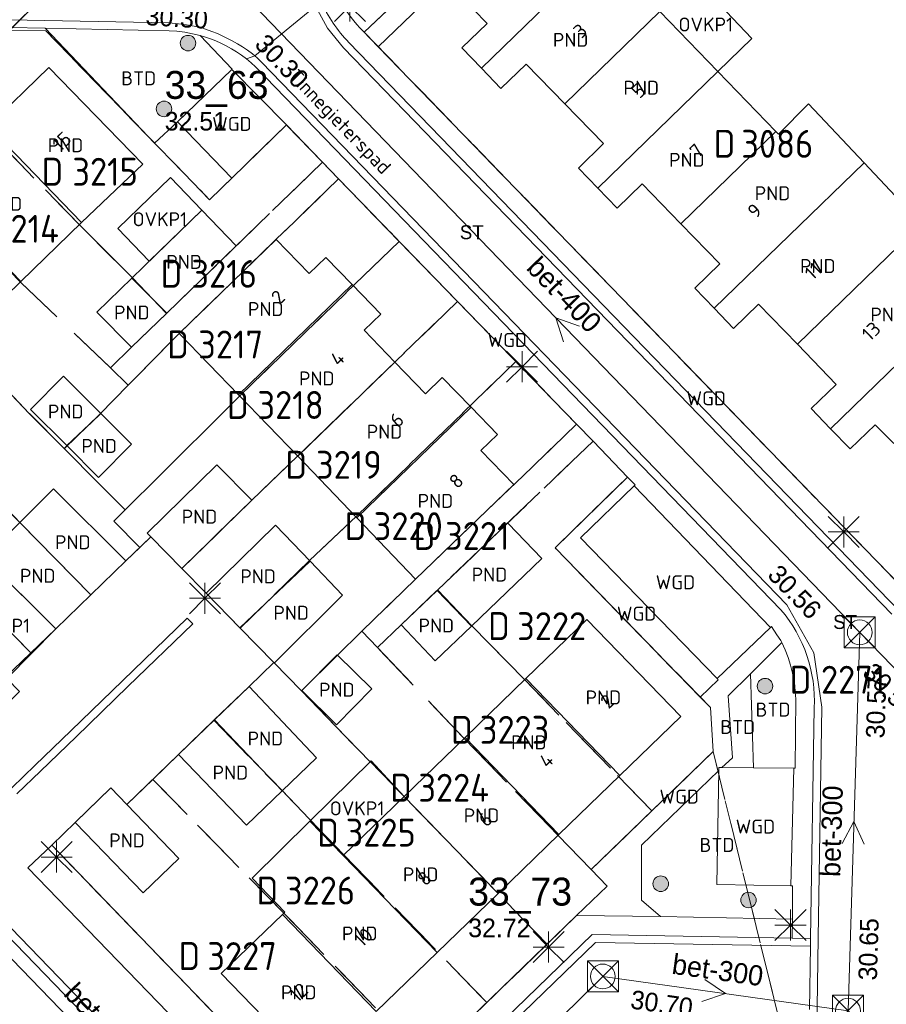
# Model space of a CAD drawing. Header units: metres. Extents: x 207644 to 210135, y 370459 to 373417.
# Tile 151 of 256: x 208503 to 208559, y 372073 to 372136. Entities that reach past the tile are written whole.
import ezdxf
from ezdxf.enums import TextEntityAlignment as Align

# ---------------------------------------------------------------- set-up
doc = ezdxf.new("R2010")
doc.units = ezdxf.units.M
doc.linetypes.add('HIDDEN2', pattern=[4.7625, 3.175, -1.5875])
for name, color, linetype in [('BTD', 7, 'Continuous'), ('CON_BxH300x300mm', 7, 'Continuous'), ('CON_BxH400x400mm', 7, 'Continuous'), ('DMM_BxH300x300mm', 7, 'Continuous'), ('DMM_BxH400x400mm', 7, 'Continuous'), ('GB', 1, 'Continuous'), ('GB07', 1, 'Continuous'), ('GB11', 1, 'Continuous'), ('INV_BxH300x300mm', 7, 'Continuous'), ('INV_BxH400x400mm', 7, 'Continuous'), ('KAD_perceelnummer', 212, 'Continuous'), ('KAD_sectie', 212, 'Continuous'), ('KAD_Vastgesteld_Perceel', 212, 'Continuous'), ('KO_INSPECTIE', 7, 'Continuous'), ('NAR', 7, 'Continuous'), ('NLV_inspectieput', 7, 'Continuous'), ('NNR_inspectieput', 7, 'Continuous'), ('NOD_inspectieput', 7, 'Continuous'), ('ORL', 7, 'Continuous'), ('OVKP1', 7, 'Continuous'), ('PIJL', 7, 'Continuous'), ('PND', 7, 'Continuous'), ('WGD', 7, 'Continuous')]:
    doc.layers.add(name, color=color, linetype=linetype)
for name, color, linetype, lineweight in [('GMV', 7, 'Continuous', 25), ('GP1', 7, 'Continuous', 30), ('Q21_lantaarnpaal', 1, 'Continuous', 0), ('Q26_boom', 72, 'Continuous', 0), ('Q28_rioolput', 153, 'Continuous', 0)]:
    doc.layers.add(name, color=color, linetype=linetype, lineweight=lineweight)
doc.styles.add('ISO', font='isocpeur.ttf', dxfattribs={"height": 1})
doc.styles.add('ISOCP', font='ISOCP.shx', dxfattribs={"height": 1.8})

# ---------------------------------------------------------------- blocks, each defined once
blk = doc.blocks.new('ACMAP_ANN_TEMPLATE_Vastgesteld_Perceelnummer')
at = {"layer": 'KAD_perceelnummer', "style": 'ISOCP'}
blk.add_attdef('Perceelnummer', text='', height=1.8, dxfattribs=at).set_placement((0, 0), align=Align.MIDDLE)
at = {"layer": 'KAD_sectie', "style": 'ISOCP'}
blk.add_attdef('sectie', text='', height=1.8, dxfattribs=at).set_placement((-2.7, 0), align=Align.MIDDLE_RIGHT)
blk = doc.blocks.new('Q21')
for p, q in [((-1, 1), (0, 0)), ((0, 1), (0, 0)), ((0, 0), (1, 1)), ((-1, 0), (0, 0)), ((-1, -1), (0, 0)), ((0, 0), (1, 0)), ((0, 0), (0, -1)), ((0, 0), (1, -1))]:
    blk.add_line(p, q)
blk = doc.blocks.new('Q26')
blk.add_hatch(color=256).paths.add_polyline_path([(-0.452, -0.01, 1), (0.548, -0.01, 1)])
blk.add_circle((0.048, -0.01), 0.5)
blk = doc.blocks.new('Q28')
at = {"linetype": 'Continuous'}
for p, q in [((-1, -1), (1, 1)), ((-1, 1), (1, -1))]:
    blk.add_line(p, q, dxfattribs=at)
blk.add_lwpolyline([(1, 1), (1, -1), (-1, -1), (-1, 1)], close=True)

msp = doc.modelspace()

# ---------------------------------------------------------------- linework, layer by layer
at = {"layer": 'CON_BxH300x300mm', "color": 253, "linetype": 'Continuous', "lineweight": 13}
for points in [[(208557.57, 372096.94), (208556.81, 372072.54)], [(208557.57, 372096.94), (208585.43, 372068.22)], [(208522.02, 372056.06), (208494.25, 372084.78)], [(208541, 372074.75), (208522.02, 372056.06)], [(208556.81, 372072.54), (208541, 372074.75)]]:
    msp.add_lwpolyline(points, dxfattribs=at)
at = {"layer": 'CON_BxH400x400mm', "color": 253, "linetype": 'Continuous', "lineweight": 13}
msp.add_lwpolyline([(208518.38, 372137.5), (208557.57, 372096.94)], dxfattribs=at)
at = {"layer": 'GB', "color": 253, "linetype": 'Continuous', "lineweight": 13}
for points in [[(208533.538, 372136.204), (208530.889, 372138.944)], [(208548.413, 372133.111), (208544.674, 372136.978)], [(208531.916, 372134.645), (208533.538, 372136.204)], [(208533.174, 372133.336), (208531.916, 372134.645)], [(208536.056, 372133.585), (208534.433, 372132.026)], [(208538.545, 372131.023), (208536.056, 372133.585)], [(208501.368, 372129.584), (208505.287, 372133.381)], [(208505.287, 372133.381), (208511.341, 372127.132)], [(208534.433, 372132.026), (208533.174, 372133.336)], [(208548.413, 372133.111), (208552.161, 372129.235)], [(208541.035, 372128.461), (208538.545, 372131.023)], [(208552.32, 372129.07), (208552.161, 372129.235)], [(208539.441, 372126.885), (208541.035, 372128.461)], [(208511.341, 372127.132), (208507.382, 372123.376)], [(208540.68, 372125.598), (208539.441, 372126.885)], [(208540.68, 372125.598), (208541.919, 372124.311)], [(208541.919, 372124.311), (208543.54, 372125.871)], [(208543.54, 372125.871), (208546.04, 372123.288)], [(208510.63, 372119.795), (208515.142, 372124.177)], [(208517.358, 372121.869), (208515.142, 372124.177)], [(208507.382, 372123.376), (208503.472, 372119.569)], [(208548.54, 372120.704), (208546.04, 372123.288)], [(208519.93, 372122.276), (208513.682, 372116.214)], [(208522.063, 372120.084), (208519.93, 372122.276)], [(208512.889, 372117.536), (208517.358, 372121.869)], [(208523.144, 372121.125), (208522.063, 372120.084)], [(208524.842, 372119.371), (208523.144, 372121.125)], [(208546.923, 372119.139), (208548.54, 372120.704)], [(208510.63, 372119.795), (208508.372, 372117.602)], [(208503.472, 372119.569), (208499.563, 372115.763)], [(208526.68, 372117.472), (208524.842, 372119.371)], [(208548.178, 372117.843), (208546.923, 372119.139)], [(208549.432, 372116.547), (208548.178, 372117.843)], [(208551.049, 372118.111), (208549.432, 372116.547)], [(208553.552, 372115.524), (208551.049, 372118.111)], [(208508.372, 372117.602), (208510.616, 372115.332)], [(208510.616, 372115.332), (208512.889, 372117.536)], [(208525.603, 372116.428), (208526.68, 372117.472)], [(208513.682, 372116.214), (208517.516, 372112.263)], [(208527.594, 372114.37), (208525.603, 372116.428)], [(208553.552, 372115.524), (208556.055, 372112.937)], [(208527.594, 372114.37), (208529.571, 372112.328)], [(208506.234, 372113.456), (208504.094, 372111.314)], [(208508.636, 372111.056), (208506.234, 372113.456)], [(208529.571, 372112.328), (208530.647, 372113.374)], [(208530.647, 372113.374), (208532.503, 372111.463)], [(208556.055, 372112.937), (208554.434, 372111.376)], [(208521.34, 372108.304), (208517.516, 372112.263)], [(208532.503, 372111.463), (208534.208, 372109.709)], [(208554.434, 372111.376), (208555.688, 372110.074)], [(208504.094, 372111.314), (208506.428, 372108.983)], [(208508.636, 372111.056), (208510.618, 372109.077)], [(208556.941, 372108.773), (208558.561, 372110.334)], [(208558.561, 372110.334), (208559.766, 372109.123)], [(208534.208, 372109.709), (208533.136, 372108.67)], [(208555.688, 372110.074), (208556.941, 372108.773)], [(208508.478, 372106.935), (208506.428, 372108.983)], [(208510.618, 372109.077), (208508.478, 372106.935)], [(208521.34, 372108.304), (208525.147, 372104.325)], [(208533.136, 372108.67), (208535.264, 372106.471)], [(208511.627, 372103.335), (208516.121, 372107.75)], [(208516.121, 372107.75), (208518.358, 372105.473)], [(208535.264, 372106.471), (208528.924, 372100.376)], [(208503.409, 372104.019), (208505.578, 372106.206)], [(208505.578, 372106.206), (208510.237, 372101.545)], [(208518.358, 372105.473), (208513.864, 372101.058)], [(208501.134, 372101.725), (208503.409, 372104.019)], [(208515.418, 372099.465), (208519.887, 372103.848)], [(208519.887, 372103.848), (208522.126, 372101.523)], [(208528.924, 372100.376), (208525.147, 372104.325)], [(208534.867, 372104.003), (208530.313, 372099.648)], [(208534.9, 372103.968), (208534.867, 372104.003)], [(208537.07, 372101.697), (208534.9, 372103.968)], [(208511.858, 372103.1), (208511.627, 372103.335)], [(208511.858, 372103.1), (208513.864, 372101.058)], [(208505.724, 372097.176), (208501.134, 372101.725)], [(208510.237, 372101.545), (208507.986, 372099.366)], [(208522.126, 372101.523), (208524.22, 372099.35)], [(208532.537, 372097.349), (208537.07, 372101.697)], [(208505.724, 372097.176), (208507.986, 372099.366)], [(208515.418, 372099.465), (208517.588, 372097.238)], [(208524.22, 372099.35), (208519.815, 372094.952)], [(208527.988, 372097.425), (208530.313, 372099.648)], [(208530.188, 372095.096), (208527.988, 372097.425)], [(208536.042, 372093.97), (208539.975, 372097.766)], [(208539.975, 372097.766), (208546.028, 372091.522)], [(208519.78, 372094.988), (208517.588, 372097.238)], [(208532.537, 372097.349), (208530.188, 372095.096)], [(208519.815, 372094.952), (208519.78, 372094.988)], [(208518.187, 372093.455), (208515.955, 372091.299)], [(208518.187, 372093.455), (208522.532, 372088.857)], [(208513.645, 372089.068), (208515.955, 372091.299)], [(208546.028, 372091.522), (208542.099, 372087.717)], [(208528.191, 372086.355), (208532.116, 372090.162)], [(208518.016, 372084.498), (208513.645, 372089.068)], [(208522.532, 372088.857), (208520.323, 372086.724)], [(208542.099, 372087.717), (208538.17, 372083.912)], [(208509.278, 372086.904), (208506.978, 372084.684)], [(208510.312, 372085.832), (208509.278, 372086.904)], [(208520.323, 372086.724), (208518.016, 372084.498)], [(208524.264, 372082.547), (208528.191, 372086.355)], [(208510.312, 372085.832), (208513.66, 372082.364)], [(208518.381, 372081.086), (208522.112, 372084.769)], [(208524.264, 372082.547), (208522.112, 372084.769)], [(208511.358, 372080.142), (208506.978, 372084.684)], [(208538.17, 372083.912), (208534.241, 372080.107)], [(208513.66, 372082.364), (208511.358, 372080.142)], [(208520.499, 372078.895), (208518.381, 372081.086)], [(208534.241, 372080.107), (208530.312, 372076.302)], [(208516.398, 372074.943), (208520.339, 372078.74)], [(208520.499, 372078.895), (208520.339, 372078.74)], [(208530.312, 372076.302), (208526.383, 372072.497)], [(208522.455, 372068.693), (208516.398, 372074.943)]]:
    msp.add_lwpolyline(points, dxfattribs=at)
at = {"layer": 'GB07', "color": 253, "linetype": 'Continuous', "lineweight": 13}
for points in [[(208533.174, 372133.336), (208540.919, 372140.861)], [(208544.674, 372136.978), (208538.545, 372131.023)], [(208548.413, 372133.111), (208540.68, 372125.598)], [(208501.368, 372129.584), (208507.382, 372123.376)], [(208546.04, 372123.288), (208552.161, 372129.235)], [(208548.178, 372117.843), (208557.843, 372127.233)], [(208497.449, 372125.787), (208503.472, 372119.569)], [(208561.548, 372123.292), (208553.552, 372115.524)], [(208510.63, 372119.795), (208512.889, 372117.536)], [(208524.842, 372119.371), (208517.516, 372112.263)], [(208555.688, 372110.074), (208565.245, 372119.359)], [(208521.34, 372108.304), (208527.594, 372114.37)], [(208532.503, 372111.463), (208525.147, 372104.325)], [(208508.636, 372111.056), (208506.428, 372108.983)], [(208503.409, 372104.019), (208507.986, 372099.366)], [(208522.126, 372101.523), (208517.588, 372097.238)], [(208532.537, 372097.349), (208530.313, 372099.648)], [(208536.042, 372093.97), (208542.099, 372087.717)], [(208520.323, 372086.724), (208515.955, 372091.299)], [(208532.116, 372090.162), (208538.17, 372083.912)], [(208528.191, 372086.355), (208534.241, 372080.107)], [(208524.264, 372082.547), (208530.312, 372076.302)], [(208526.383, 372072.497), (208520.339, 372078.74)]]:
    msp.add_lwpolyline(points, dxfattribs=at)
at = {"layer": 'GB11', "color": 253, "linetype": 'Continuous', "lineweight": 13}
for points in [[(208554.263, 372131.04), (208552.32, 372129.07)], [(208557.843, 372127.233), (208554.263, 372131.04)], [(208561.548, 372123.292), (208557.843, 372127.233)], [(208521.593, 372093.189), (208523.865, 372095.498)], [(208523.865, 372095.498), (208526.106, 372093.292)], [(208536.042, 372093.97), (208532.116, 372090.162)], [(208523.834, 372090.983), (208521.593, 372093.189)], [(208526.106, 372093.292), (208523.834, 372090.983)]]:
    msp.add_lwpolyline(points, dxfattribs=at)
at = {"layer": 'GMV', "color": 253, "linetype": 'Continuous', "lineweight": 13}
for points in [[(208523.362, 372139.764, 0.154037), (208525.534, 372135.728)], [(208522.836, 372137.647, 0.090105), (208524.625, 372134.996)], [(208554.631, 372092.075, 0.19104), (208552.487, 372098.399)]]:
    msp.add_lwpolyline(points, format="xyb", dxfattribs=at)
for points in [[(208530.889, 372138.944), (208526.519, 372134.711)], [(208518.554, 372134.119), (208522.463, 372137.34)], [(208522.463, 372137.34), (208523.249, 372135.905)], [(208513.011, 372136.244), (208502.736, 372136.444)], [(208513.649, 372136.199), (208513.011, 372136.244)], [(208514.154, 372136.134), (208513.649, 372136.199)], [(208514.655, 372136.042), (208514.154, 372136.134)], [(208505.037, 372135.9), (208502.752, 372135.944)], [(208505.037, 372135.9), (208513.027, 372135.744)], [(208512.094, 372128.5), (208505.037, 372135.9)], [(208513.027, 372135.744), (208513.536, 372135.712)], [(208513.536, 372135.712), (208514.041, 372135.647)], [(208514.041, 372135.647), (208514.542, 372135.555)], [(208514.542, 372135.555), (208515.037, 372135.437)], [(208515.15, 372135.924), (208514.655, 372136.042)], [(208515.787, 372135.704), (208515.15, 372135.924)], [(208516.144, 372135.564), (208515.787, 372135.704)], [(208516.461, 372135.417), (208516.144, 372135.564)], [(208523.249, 372135.905), (208524.279, 372134.635)], [(208526.519, 372134.711), (208525.534, 372135.728)], [(208515.377, 372135.339), (208515.037, 372135.437)], [(208515.037, 372135.437), (208517.103, 372133.266)], [(208515.711, 372135.22), (208515.377, 372135.339)], [(208516.039, 372135.086), (208515.711, 372135.22)], [(208516.362, 372134.941), (208516.039, 372135.086)], [(208516.711, 372134.77), (208516.362, 372134.941)], [(208517.096, 372135.087), (208516.461, 372135.417)], [(208517.437, 372134.901), (208517.096, 372135.087)], [(208517.771, 372134.702), (208517.437, 372134.901)], [(208560.138, 372098.314), (208524.625, 372134.996)], [(208517.052, 372134.584), (208516.711, 372134.77)], [(208517.386, 372134.385), (208517.052, 372134.584)], [(208517.707, 372134.165), (208517.386, 372134.385)], [(208518.092, 372134.482), (208517.771, 372134.702)], [(208518.404, 372134.246), (208518.092, 372134.482)], [(208518.554, 372134.119), (208518.404, 372134.246)], [(208524.279, 372134.635), (208559.635, 372098.115)], [(208526.519, 372134.711), (208561.352, 372098.755)], [(208518.019, 372133.929), (208517.707, 372134.165)], [(208518.019, 372133.929), (208518.554, 372134.119)], [(208518.318, 372133.675), (208518.019, 372133.929)], [(208518.604, 372133.407), (208518.318, 372133.675)], [(208518.554, 372134.119), (208518.707, 372133.989)], [(208518.707, 372133.989), (208518.993, 372133.721)], [(208518.993, 372133.721), (208552.876, 372098.713)], [(208513.569, 372129.869), (208517.071, 372133.236)], [(208517.103, 372133.266), (208517.071, 372133.236)], [(208520.595, 372129.676), (208517.071, 372133.236)], [(208552.487, 372098.399), (208518.604, 372133.407)], [(208513.569, 372129.869), (208512.094, 372128.5)], [(208517.08, 372126.244), (208513.569, 372129.869)], [(208520.595, 372129.676), (208517.08, 372126.244)], [(208522.859, 372127.325), (208520.595, 372129.676)], [(208523.962, 372126.187), (208522.859, 372127.325)], [(208539.273, 372110.397), (208523.962, 372126.187)], [(208540.396, 372109.245), (208539.273, 372110.397)], [(208542.598, 372106.953), (208540.396, 372109.245)], [(208537.919, 372102.399), (208542.598, 372106.953)], [(208542.598, 372106.953), (208543.081, 372106.449)], [(208543.016, 372106.386), (208539.562, 372103.046)], [(208543.081, 372106.449), (208543.016, 372106.386)], [(208543.016, 372106.386), (208551.802, 372097.253)], [(208510.237, 372101.545), (208511.858, 372103.1)], [(208539.562, 372103.046), (208548.375, 372093.955)], [(208547.276, 372092.767), (208537.919, 372102.399)], [(208513.864, 372101.058), (208515.418, 372099.465)], [(208552.876, 372098.713), (208554.614, 372095.62)], [(208510.04, 372093.833), (208514.203, 372097.854)], [(208514.553, 372097.495), (208510.365, 372093.45)], [(208514.203, 372097.854), (208514.553, 372097.495)], [(208502.469, 372094.025), (208505.724, 372097.176)], [(208551.802, 372097.253), (208548.375, 372093.955)], [(208551.802, 372097.253), (208551.871, 372097.32)], [(208551.871, 372097.32), (208552.211, 372096.783)], [(208552.211, 372096.783), (208552.469, 372096.414)], [(208552.542, 372096.283), (208550.516, 372094.271)], [(208552.469, 372096.414), (208552.542, 372096.283)], [(208552.542, 372096.283), (208552.76, 372095.807)], [(208552.76, 372095.807), (208552.943, 372095.316)], [(208554.614, 372095.62), (208555.13, 372092.109)], [(208519.78, 372094.988), (208518.187, 372093.455)], [(208552.943, 372095.316), (208553.099, 372094.816)], [(208550.516, 372094.271), (208549.076, 372092.84)], [(208550.516, 372094.271), (208550.719, 372088.208)], [(208553.099, 372094.816), (208553.23, 372094.309)], [(208553.23, 372094.309), (208553.314, 372093.902)], [(208506.707, 372090.597), (208510.04, 372093.833)], [(208547.276, 372092.767), (208548.434, 372093.872)], [(208548.434, 372093.872), (208548.375, 372093.955)], [(208553.314, 372093.902), (208553.374, 372093.491)], [(208510.365, 372093.45), (208507.032, 372090.214)], [(208553.374, 372093.491), (208553.413, 372093.077)], [(208553.413, 372093.077), (208553.435, 372092.662)], [(208547.934, 372092.089), (208547.276, 372092.767)], [(208549.076, 372092.84), (208549.358, 372088.847)], [(208553.435, 372092.662), (208553.394, 372088.182)], [(208548.113, 372089.249), (208547.934, 372092.089)], [(208554.392, 372077.195), (208554.631, 372092.075)], [(208555.13, 372092.109), (208554.891, 372077.229)], [(208504.407, 372088.377), (208506.707, 372090.597)], [(208507.032, 372090.214), (208504.732, 372087.994)], [(208540.25, 372081.641), (208548.113, 372089.249)], [(208513.645, 372089.068), (208510.312, 372085.832)], [(208549.358, 372088.847), (208548.678, 372088.227)], [(208502.896, 372086.907), (208504.407, 372088.377)], [(208504.732, 372087.994), (208503.221, 372086.524)], [(208548.487, 372088.037), (208543.5, 372083.211)], [(208548.362, 372080.67), (208548.487, 372088.037)], [(208548.478, 372088.222), (208548.678, 372088.227)], [(208548.487, 372088.037), (208548.478, 372088.222)], [(208548.678, 372088.227), (208550.719, 372088.208)], [(208553.317, 372088.183), (208550.719, 372088.208)], [(208553.317, 372088.183), (208553.124, 372080.585)], [(208553.394, 372088.182), (208553.317, 372088.183)], [(208505.467, 372083.214), (208506.978, 372084.684)], [(208505.467, 372083.214), (208503.929, 372081.751)], [(208505.467, 372083.214), (208523.336, 372064.685)], [(208543.5, 372083.211), (208543.485, 372079.673)], [(208503.929, 372081.751), (208521.338, 372063.752)], [(208541.287, 372080.573), (208540.25, 372081.641)], [(208539.309, 372078.674), (208541.287, 372080.573)], [(208553.124, 372080.585), (208548.362, 372080.67)], [(208553.124, 372080.585), (208553.236, 372080.583)], [(208553.236, 372080.583), (208553.232, 372078.447)], [(208543.485, 372079.673), (208544.714, 372078.622)], [(208501.598, 372079.14), (208521.164, 372058.898)], [(208521.167, 372058.189), (208501.263, 372078.769)], [(208524.859, 372064.675), (208539.309, 372078.674)], [(208539.309, 372078.674), (208544.714, 372078.622)], [(208553.232, 372078.447), (208544.714, 372078.622)], [(208553.232, 372078.447), (208553.207, 372077.217)], [(208540.318, 372077.451), (208526.201, 372063.765)], [(208553.207, 372077.217), (208540.318, 372077.451)], [(208553.207, 372077.217), (208554.392, 372077.195)], [(208554.392, 372077.195), (208554.384, 372076.696)], [(208554.891, 372077.229), (208554.749, 372068.241)], [(208540.518, 372076.948), (208521.167, 372058.189)], [(208554.384, 372076.696), (208540.518, 372076.948)], [(208554.32, 372072.618), (208554.384, 372076.696)]]:
    msp.add_lwpolyline(points, dxfattribs=at)
at = {"layer": 'GP1', "color": 253, "linetype": 'Continuous', "lineweight": 13}
for points in [[(208550.601, 372135.237), (208546.905, 372139.158)], [(208548.413, 372133.111), (208550.601, 372135.237)], [(208509.73, 372122.992), (208513.119, 372126.284)], [(208513.119, 372126.284), (208515.142, 372124.177)], [(208515.142, 372124.177), (208511.753, 372120.885)], [(208511.753, 372120.885), (208509.73, 372122.992)], [(208501.419, 372101.443), (208505.724, 372097.176)], [(208526.06, 372088.665), (208522.112, 372084.769)], [(208528.191, 372086.355), (208526.06, 372088.665)]]:
    msp.add_lwpolyline(points, dxfattribs=at)
at = {"layer": 'KAD_Vastgesteld_Perceel', "color": 253, "linetype": 'HIDDEN2', "lineweight": 13}
for points in [[(208559.958, 372060.501), (208556.216, 372064.351), (208553.078, 372067.581), (208553.074, 372069.11), (208548.113, 372089.249), (208547.934, 372092.089), (208537.919, 372102.399), (208542.598, 372106.953), (208540.396, 372109.245), (208540.374, 372109.268), (208539.31, 372110.36), (208539.273, 372110.397), (208535.389, 372114.402), (208531.625, 372118.285), (208527.871, 372122.158), (208523.963, 372126.188), (208522.92, 372127.263), (208522.859, 372127.325), (208520.595, 372129.676), (208515.645, 372124.843), (208505.082, 372135.741), (208502.751, 372135.79), (208525.309, 372158.265)], [(208525.309, 372158.265), (208502.751, 372135.79)], [(208531.273, 372141.051), (208525.612, 372135.647), (208561.352, 372098.755)], [(208561.352, 372098.755), (208525.612, 372135.647), (208531.273, 372141.051)], [(208502.569, 372093.956), (208504.151, 372095.571), (208505.724, 372097.176), (208507.988, 372099.368), (208510.237, 372101.545), (208511.139, 372102.41), (208511.858, 372103.1), (208513.864, 372101.058), (208515.418, 372099.465), (208517.612, 372097.214), (208519.78, 372094.988), (208518.187, 372093.455), (208515.926, 372091.271), (208513.645, 372089.068), (208511.985, 372087.456), (208510.312, 372085.832), (208509.278, 372086.904), (208506.978, 372084.684), (208505.467, 372083.214), (208523.336, 372064.685)], [(208529.646, 372069.313), (208533.522, 372073.068), (208537.407, 372076.831), (208539.309, 372078.674), (208541.287, 372080.573), (208540.25, 372081.641), (208544.157, 372085.421), (208548.113, 372089.249), (208553.074, 372069.11)]]:
    msp.add_lwpolyline(points, dxfattribs=at)
for points in [[(208498.795, 372131.938), (208502.751, 372135.79), (208505.082, 372135.741), (208515.645, 372124.843), (208520.595, 372129.676), (208522.859, 372127.325), (208522.92, 372127.263), (208512.864, 372117.511), (208510.658, 372119.823), (208507.267, 372123.196), (208498.795, 372131.938)], [(208498.795, 372131.938), (208507.267, 372123.196), (208510.658, 372119.823), (208512.864, 372117.511), (208510.616, 372115.332), (208509.252, 372114.01), (208503.464, 372119.511), (208495.002, 372128.244), (208498.795, 372131.938)], [(208495.002, 372128.244), (208503.464, 372119.511), (208509.252, 372114.01), (208510.404, 372112.878), (208508.571, 372111.01), (208506.267, 372108.795), (208504.011, 372111.065), (208499.567, 372115.736), (208491.115, 372124.459), (208495.002, 372128.244)], [(208509.252, 372114.01), (208510.616, 372115.332), (208512.864, 372117.511), (208522.92, 372127.263), (208523.963, 372126.188), (208513.682, 372116.214), (208510.404, 372112.878), (208509.252, 372114.01)], [(208527.871, 372122.158), (208517.598, 372112.202), (208510.201, 372104.836), (208506.267, 372108.795), (208508.571, 372111.01), (208510.404, 372112.878), (208513.682, 372116.214), (208523.963, 372126.188), (208527.871, 372122.158)], [(208506.267, 372108.795), (208510.201, 372104.836), (208509.47, 372104.108), (208511.139, 372102.41), (208510.237, 372101.545), (208507.988, 372099.368), (208503.471, 372103.955), (208495.671, 372111.961), (208487.228, 372120.674), (208491.115, 372124.459), (208499.567, 372115.736), (208504.011, 372111.065), (208506.267, 372108.795)], [(208513.864, 372101.058), (208511.858, 372103.1), (208511.139, 372102.41), (208509.47, 372104.108), (208510.201, 372104.836), (208517.598, 372112.202), (208527.871, 372122.158), (208531.625, 372118.285), (208521.322, 372108.315), (208518.358, 372105.473), (208513.864, 372101.058)], [(208507.988, 372099.368), (208505.724, 372097.176), (208504.151, 372095.571), (208491.803, 372108.214), (208483.37, 372116.918), (208487.228, 372120.674), (208495.671, 372111.961), (208503.471, 372103.955), (208507.988, 372099.368)], [(208517.612, 372097.214), (208515.418, 372099.465), (208513.864, 372101.058), (208518.358, 372105.473), (208521.322, 372108.315), (208531.625, 372118.285), (208535.389, 372114.402), (208525.116, 372104.446), (208522.084, 372101.57), (208517.612, 372097.214)], [(208504.151, 372095.571), (208502.569, 372093.956), (208503.389, 372093.119), (208501.125, 372090.901), (208496.692, 372095.407), (208487.928, 372104.459), (208479.505, 372113.152), (208482.449, 372116.021), (208483.37, 372116.918), (208491.803, 372108.214), (208504.151, 372095.571)], [(208525.463, 372097.012), (208523.839, 372095.434), (208521.571, 372093.18), (208519.78, 372094.988), (208517.612, 372097.214), (208522.084, 372101.57), (208525.116, 372104.446), (208535.389, 372114.402), (208539.273, 372110.397), (208539.31, 372110.36), (208528.924, 372100.376), (208525.463, 372097.012)], [(208526.462, 372095.965), (208525.463, 372097.012), (208528.924, 372100.376), (208539.31, 372110.36), (208540.374, 372109.268), (208530.335, 372099.67), (208527.988, 372097.425), (208526.462, 372095.965)], [(208542.598, 372106.953), (208537.919, 372102.399), (208547.934, 372092.089), (208548.113, 372089.249), (208544.157, 372085.421), (208535.964, 372093.882), (208532.552, 372097.364), (208530.335, 372099.67), (208540.374, 372109.268), (208540.396, 372109.245), (208542.598, 372106.953)], [(208544.157, 372085.421), (208540.25, 372081.641), (208538.108, 372083.852), (208532.058, 372090.099), (208526.462, 372095.965), (208527.988, 372097.425), (208530.335, 372099.67), (208532.552, 372097.364), (208535.964, 372093.882), (208544.157, 372085.421)], [(208540.25, 372081.641), (208541.287, 372080.573), (208539.309, 372078.674), (208537.407, 372076.831), (208528.188, 372086.351), (208523.784, 372090.872), (208521.571, 372093.18), (208523.839, 372095.434), (208525.463, 372097.012), (208526.462, 372095.965), (208532.058, 372090.099), (208538.108, 372083.852), (208540.25, 372081.641)], [(208515.926, 372091.271), (208518.187, 372093.455), (208519.78, 372094.988), (208521.571, 372093.18), (208523.784, 372090.872), (208528.188, 372086.351), (208537.407, 372076.831), (208533.522, 372073.068), (208524.304, 372082.589), (208520.314, 372086.733), (208515.926, 372091.271)], [(208533.522, 372073.068), (208529.646, 372069.313), (208520.426, 372078.834), (208511.985, 372087.456), (208513.645, 372089.068), (208515.926, 372091.271), (208520.314, 372086.733), (208524.304, 372082.589), (208533.522, 372073.068)], [(208510.312, 372085.832), (208511.985, 372087.456), (208520.426, 372078.834), (208529.646, 372069.313), (208524.859, 372064.675), (208523.336, 372064.685), (208505.467, 372083.214), (208506.978, 372084.684), (208509.278, 372086.904), (208510.312, 372085.832)]]:
    msp.add_lwpolyline(points, close=True, dxfattribs=at)
at = {"layer": 'NOD_inspectieput', "color": 253, "lineweight": 13}
for centre in [(208557.57, 372096.94), (208541, 372074.75), (208556.81, 372072.54)]:
    msp.add_circle(centre, 0.8, dxfattribs=at)
at = {"layer": 'PIJL', "color": 253, "lineweight": 13}
for points in [[(208539.49, 372116.68), (208537.98, 372117.22), (208538.46, 372115.68)], [(208556.43, 372083.32), (208557.19, 372084.74), (208557.86, 372083.28)], [(208547.58, 372074.56), (208548.91, 372073.65), (208547.38, 372073.13)]]:
    msp.add_lwpolyline(points, dxfattribs=at)

# ---------------------------------------------------------------- block references
at = {"layer": 'KAD_Vastgesteld_Perceel', "color": 253, "linetype": 'HIDDEN2', "lineweight": 13}
ref = msp.add_blockref('ACMAP_ANN_TEMPLATE_Vastgesteld_Perceelnummer', (208552.247, 372128.453), dxfattribs=at)
ref.add_attrib('Perceelnummer', '3086', dxfattribs={"layer": 'KAD_perceelnummer', "lineweight": 13, "height": 1.8, "style": 'ISOCP'}).set_placement((208552.247, 372128.453), align=Align.MIDDLE)
ref.add_attrib('sectie', 'D', dxfattribs={"layer": 'KAD_sectie', "lineweight": 13, "height": 1.8, "style": 'ISOCP'}).set_placement((208549.547, 372128.453), align=Align.MIDDLE_RIGHT)
ref = msp.add_blockref('ACMAP_ANN_TEMPLATE_Vastgesteld_Perceelnummer', (208508.906, 372126.651), dxfattribs=at)
ref.add_attrib('Perceelnummer', '3215', dxfattribs={"layer": 'KAD_perceelnummer', "lineweight": 13, "height": 1.8, "style": 'ISOCP'}).set_placement((208508.906, 372126.651), align=Align.MIDDLE)
ref.add_attrib('sectie', 'D', dxfattribs={"layer": 'KAD_sectie', "lineweight": 13, "height": 1.8, "style": 'ISOCP'}).set_placement((208506.206, 372126.651), align=Align.MIDDLE_RIGHT)
ref = msp.add_blockref('ACMAP_ANN_TEMPLATE_Vastgesteld_Perceelnummer', (208503.799, 372122.974), dxfattribs=at)
ref.add_attrib('Perceelnummer', '3214', dxfattribs={"layer": 'KAD_perceelnummer', "lineweight": 13, "height": 1.8, "style": 'ISOCP'}).set_placement((208503.799, 372122.974), align=Align.MIDDLE)
ref.add_attrib('sectie', 'D', dxfattribs={"layer": 'KAD_sectie', "lineweight": 13, "height": 1.8, "style": 'ISOCP'}).set_placement((208501.099, 372122.974), align=Align.MIDDLE_RIGHT)
ref = msp.add_blockref('ACMAP_ANN_TEMPLATE_Vastgesteld_Perceelnummer', (208516.58, 372120.071), dxfattribs=at)
ref.add_attrib('Perceelnummer', '3216', dxfattribs={"layer": 'KAD_perceelnummer', "lineweight": 13, "height": 1.8, "style": 'ISOCP'}).set_placement((208516.58, 372120.071), align=Align.MIDDLE)
ref.add_attrib('sectie', 'D', dxfattribs={"layer": 'KAD_sectie', "lineweight": 13, "height": 1.8, "style": 'ISOCP'}).set_placement((208513.88, 372120.071), align=Align.MIDDLE_RIGHT)
ref = msp.add_blockref('ACMAP_ANN_TEMPLATE_Vastgesteld_Perceelnummer', (208517.003, 372115.512), dxfattribs=at)
ref.add_attrib('Perceelnummer', '3217', dxfattribs={"layer": 'KAD_perceelnummer', "lineweight": 13, "height": 1.8, "style": 'ISOCP'}).set_placement((208517.003, 372115.512), align=Align.MIDDLE)
ref.add_attrib('sectie', 'D', dxfattribs={"layer": 'KAD_sectie', "lineweight": 13, "height": 1.8, "style": 'ISOCP'}).set_placement((208514.303, 372115.512), align=Align.MIDDLE_RIGHT)
ref = msp.add_blockref('ACMAP_ANN_TEMPLATE_Vastgesteld_Perceelnummer', (208520.863, 372111.608), dxfattribs=at)
ref.add_attrib('Perceelnummer', '3218', dxfattribs={"layer": 'KAD_perceelnummer', "lineweight": 13, "height": 1.8, "style": 'ISOCP'}).set_placement((208520.863, 372111.608), align=Align.MIDDLE)
ref.add_attrib('sectie', 'D', dxfattribs={"layer": 'KAD_sectie', "lineweight": 13, "height": 1.8, "style": 'ISOCP'}).set_placement((208518.163, 372111.608), align=Align.MIDDLE_RIGHT)
ref = msp.add_blockref('ACMAP_ANN_TEMPLATE_Vastgesteld_Perceelnummer', (208524.628, 372107.75), dxfattribs=at)
ref.add_attrib('Perceelnummer', '3219', dxfattribs={"layer": 'KAD_perceelnummer', "lineweight": 13, "height": 1.8, "style": 'ISOCP'}).set_placement((208524.628, 372107.75), align=Align.MIDDLE)
ref.add_attrib('sectie', 'D', dxfattribs={"layer": 'KAD_sectie', "lineweight": 13, "height": 1.8, "style": 'ISOCP'}).set_placement((208521.928, 372107.75), align=Align.MIDDLE_RIGHT)
ref = msp.add_blockref('ACMAP_ANN_TEMPLATE_Vastgesteld_Perceelnummer', (208528.451, 372103.791), dxfattribs=at)
ref.add_attrib('Perceelnummer', '3220', dxfattribs={"layer": 'KAD_perceelnummer', "lineweight": 13, "height": 1.8, "style": 'ISOCP'}).set_placement((208528.451, 372103.791), align=Align.MIDDLE)
ref.add_attrib('sectie', 'D', dxfattribs={"layer": 'KAD_sectie', "lineweight": 13, "height": 1.8, "style": 'ISOCP'}).set_placement((208525.751, 372103.791), align=Align.MIDDLE_RIGHT)
ref = msp.add_blockref('ACMAP_ANN_TEMPLATE_Vastgesteld_Perceelnummer', (208532.905, 372103.162), dxfattribs=at)
ref.add_attrib('Perceelnummer', '3221', dxfattribs={"layer": 'KAD_perceelnummer', "lineweight": 13, "height": 1.8, "style": 'ISOCP'}).set_placement((208532.905, 372103.162), align=Align.MIDDLE)
ref.add_attrib('sectie', 'D', dxfattribs={"layer": 'KAD_sectie', "lineweight": 13, "height": 1.8, "style": 'ISOCP'}).set_placement((208530.205, 372103.162), align=Align.MIDDLE_RIGHT)
ref = msp.add_blockref('ACMAP_ANN_TEMPLATE_Vastgesteld_Perceelnummer', (208537.7, 372097.345), dxfattribs=at)
ref.add_attrib('Perceelnummer', '3222', dxfattribs={"layer": 'KAD_perceelnummer', "lineweight": 13, "height": 1.8, "style": 'ISOCP'}).set_placement((208537.7, 372097.345), align=Align.MIDDLE)
ref.add_attrib('sectie', 'D', dxfattribs={"layer": 'KAD_sectie', "lineweight": 13, "height": 1.8, "style": 'ISOCP'}).set_placement((208535, 372097.345), align=Align.MIDDLE_RIGHT)
ref = msp.add_blockref('ACMAP_ANN_TEMPLATE_Vastgesteld_Perceelnummer', (208557.14, 372093.886), dxfattribs=at)
ref.add_attrib('Perceelnummer', '2271', dxfattribs={"layer": 'KAD_perceelnummer', "lineweight": 13, "height": 1.8, "style": 'ISOCP'}).set_placement((208557.14, 372093.886), align=Align.MIDDLE)
ref.add_attrib('sectie', 'D', dxfattribs={"layer": 'KAD_sectie', "lineweight": 13, "height": 1.8, "style": 'ISOCP'}).set_placement((208554.44, 372093.886), align=Align.MIDDLE_RIGHT)
ref = msp.add_blockref('ACMAP_ANN_TEMPLATE_Vastgesteld_Perceelnummer', (208535.308, 372090.656), dxfattribs=at)
ref.add_attrib('Perceelnummer', '3223', dxfattribs={"layer": 'KAD_perceelnummer', "lineweight": 13, "height": 1.8, "style": 'ISOCP'}).set_placement((208535.308, 372090.656), align=Align.MIDDLE)
ref.add_attrib('sectie', 'D', dxfattribs={"layer": 'KAD_sectie', "lineweight": 13, "height": 1.8, "style": 'ISOCP'}).set_placement((208532.608, 372090.656), align=Align.MIDDLE_RIGHT)
ref = msp.add_blockref('ACMAP_ANN_TEMPLATE_Vastgesteld_Perceelnummer', (208531.384, 372086.922), dxfattribs=at)
ref.add_attrib('Perceelnummer', '3224', dxfattribs={"layer": 'KAD_perceelnummer', "lineweight": 13, "height": 1.8, "style": 'ISOCP'}).set_placement((208531.384, 372086.922), align=Align.MIDDLE)
ref.add_attrib('sectie', 'D', dxfattribs={"layer": 'KAD_sectie', "lineweight": 13, "height": 1.8, "style": 'ISOCP'}).set_placement((208528.684, 372086.922), align=Align.MIDDLE_RIGHT)
ref = msp.add_blockref('ACMAP_ANN_TEMPLATE_Vastgesteld_Perceelnummer', (208526.678, 372084.028), dxfattribs=at)
ref.add_attrib('Perceelnummer', '3225', dxfattribs={"layer": 'KAD_perceelnummer', "lineweight": 13, "height": 1.8, "style": 'ISOCP'}).set_placement((208526.678, 372084.028), align=Align.MIDDLE)
ref.add_attrib('sectie', 'D', dxfattribs={"layer": 'KAD_sectie', "lineweight": 13, "height": 1.8, "style": 'ISOCP'}).set_placement((208523.978, 372084.028), align=Align.MIDDLE_RIGHT)
ref = msp.add_blockref('ACMAP_ANN_TEMPLATE_Vastgesteld_Perceelnummer', (208522.763, 372080.292), dxfattribs=at)
ref.add_attrib('Perceelnummer', '3226', dxfattribs={"layer": 'KAD_perceelnummer', "lineweight": 13, "height": 1.8, "style": 'ISOCP'}).set_placement((208522.763, 372080.292), align=Align.MIDDLE)
ref.add_attrib('sectie', 'D', dxfattribs={"layer": 'KAD_sectie', "lineweight": 13, "height": 1.8, "style": 'ISOCP'}).set_placement((208520.063, 372080.292), align=Align.MIDDLE_RIGHT)
ref = msp.add_blockref('ACMAP_ANN_TEMPLATE_Vastgesteld_Perceelnummer', (208517.734, 372076.066), dxfattribs=at)
ref.add_attrib('Perceelnummer', '3227', dxfattribs={"layer": 'KAD_perceelnummer', "lineweight": 13, "height": 1.8, "style": 'ISOCP'}).set_placement((208517.734, 372076.066), align=Align.MIDDLE)
ref.add_attrib('sectie', 'D', dxfattribs={"layer": 'KAD_sectie', "lineweight": 13, "height": 1.8, "style": 'ISOCP'}).set_placement((208515.034, 372076.066), align=Align.MIDDLE_RIGHT)
at = {"layer": 'Q21_lantaarnpaal', "color": 253}
for p in [(208524.695, 372137.332), (208535.789, 372114.074), (208556.534, 372103.418), (208515.342, 372099.144), (208505.778, 372082.443), (208553.102, 372078.065), (208537.506, 372076.647)]:
    msp.add_blockref('Q21', p, dxfattribs=at)
at = {"layer": 'Q26_boom', "color": 253}
for p in [(208514.205, 372134.958), (208512.659, 372130.712), (208551.412, 372093.485), (208544.687, 372080.738), (208550.345, 372079.685)]:
    msp.add_blockref('Q26', p, dxfattribs=at)
at = {"layer": 'Q28_rioolput', "color": 253}
for p in [(208557.567, 372096.935), (208541.002, 372074.747), (208556.812, 372072.543)]:
    msp.add_blockref('Q28', p, dxfattribs=at)

# ---------------------------------------------------------------- texts
at = {"layer": 'BTD', "color": 253, "linetype": 'Continuous', "lineweight": 13, "style": 'ISO'}
for p in [(208511.07, 372132.678), (208551.976, 372091.959), (208549.699, 372090.838), (208548.361, 372083.231)]:
    msp.add_text('BTD', height=0.9, dxfattribs=at).set_placement(p, align=Align.MIDDLE_CENTER)
at = {"layer": 'DMM_BxH300x300mm', "color": 253, "lineweight": 13}
for rotation, p in [(88.22, (208556.3, 372081.15)), (352.04, (208545.4, 372074.93)), (314.04, (208506.17, 372073.57))]:
    msp.add_text('bet-300', height=1.3, rotation=rotation, dxfattribs=at).set_placement(p)
at = {"layer": 'DMM_BxH400x400mm', "color": 253, "lineweight": 13}
msp.add_text('bet-400', height=1.3, rotation=314.02, dxfattribs=at).set_placement((208536, 372120.39))
at = {"layer": 'INV_BxH300x300mm', "color": 253, "lineweight": 13}
for s, rotation, p in [('30.30', 356.6, (208511.49, 372136.11)), ('30.57', 314.13, (208557.67, 372094.25)), ('30.57', 88.22, (208559.16, 372090.09)), ('30.65', 88.22, (208558.67, 372074.48)), ('30.70', 352.04, (208542.73, 372072.69))]:
    msp.add_text(s, height=1.2, rotation=rotation, dxfattribs=at).set_placement(p)
at = {"layer": 'INV_BxH400x400mm', "color": 253, "lineweight": 13}
for s, p in [('30.30', (208518.48, 372134.81)), ('30.56', (208551.55, 372100.58))]:
    msp.add_text(s, height=1.2, rotation=314.02, dxfattribs=at).set_placement(p)
at = {"layer": 'KO_INSPECTIE', "color": 253, "lineweight": 13}
for p in [(208531.78, 372122.3), (208555.85, 372097.16)]:
    msp.add_text('ST', height=0.9, dxfattribs=at).set_placement(p)
at = {"layer": 'NAR', "color": 253, "linetype": 'Continuous', "lineweight": 13, "style": 'ISO'}
for s, rotation, p in [('3', 43.9, (208539.544, 372135.741)), ('5', 43.9, (208543.298, 372131.875)), ('15', 44.1, (208506.111, 372128.61)), ('7', 43.9, (208547.043, 372128.005)), ('9', 44.1, (208550.788, 372124.133)), ('11', 44.1, (208554.555, 372120.24)), ('2', 44.1, (208520.057, 372118.563)), ('13', 43.9, (208558.305, 372116.364)), ('4', 44.1, (208523.886, 372114.607)), ('6', 44.2, (208527.715, 372110.651)), ('8', 44.2, (208531.548, 372106.707)), ('2', 44.1, (208541.281, 372092.493)), ('4', 44.1, (208537.352, 372088.688)), ('6', 44.1, (208533.423, 372084.883)), ('8', 44.1, (208529.495, 372081.079)), ('10', 44.1, (208525.565, 372077.274)), ('12', 44.1, (208521.392, 372073.72))]:
    msp.add_text(s, height=0.9, rotation=rotation, dxfattribs=at).set_placement(p, align=Align.MIDDLE_CENTER)
at = {"layer": 'NLV_inspectieput', "color": 253, "lineweight": 13}
for s, p in [('32.51', (208512.75, 372129.31)), ('32.72', (208532.32, 372077.28))]:
    msp.add_text(s, height=1.2, dxfattribs=at).set_placement(p)
at = {"layer": 'NNR_inspectieput', "color": 253, "lineweight": 13}
for s, p in [('33_63', (208512.75, 372131.35)), ('33_73', (208532.32, 372079.32))]:
    msp.add_text(s, height=1.8, dxfattribs=at).set_placement(p)
at = {"layer": 'ORL', "color": 253, "linetype": 'Continuous', "lineweight": 13, "style": 'ISO'}
msp.add_text('Tinnegieterspad', height=0.9, rotation=314.1, dxfattribs=at).set_placement((208524.057, 372129.881), align=Align.MIDDLE_CENTER)
at = {"layer": 'OVKP1', "color": 253, "linetype": 'Continuous', "lineweight": 13, "style": 'ISO'}
for p in [(208547.638, 372136.147), (208512.436, 372123.585), (208502.311, 372097.37), (208525.152, 372085.589)]:
    msp.add_text('OVKP1', height=0.9, dxfattribs=at).set_placement(p, align=Align.MIDDLE_CENTER)
at = {"layer": 'PND', "color": 253, "linetype": 'Continuous', "lineweight": 13, "style": 'ISO'}
for p in [(208538.924, 372135.157), (208543.479, 372132.067), (208506.355, 372128.358), (208546.421, 372127.417), (208551.942, 372125.261), (208502.416, 372124.581), (208513.994, 372120.835), (208554.863, 372120.568), (208510.631, 372117.571), (208519.262, 372117.793), (208559.399, 372117.442), (208522.555, 372113.317), (208506.365, 372111.186), (208526.922, 372109.883), (208508.523, 372108.965), (208530.206, 372105.421), (208514.993, 372104.405), (208506.823, 372102.754), (208504.56, 372100.59), (208518.772, 372100.555), (208533.692, 372100.668), (208520.904, 372098.204), (208530.263, 372097.384), (208523.85, 372093.241), (208541.035, 372092.744), (208519.244, 372090.095), (208536.23, 372089.846), (208516.984, 372087.899), (208533.181, 372085.133), (208510.319, 372083.522), (208529.253, 372081.327), (208525.326, 372077.52), (208521.391, 372073.722)]:
    msp.add_text('PND', height=0.9, dxfattribs=at).set_placement(p, align=Align.MIDDLE_CENTER)
at = {"layer": 'WGD', "color": 253, "linetype": 'Continuous', "lineweight": 13, "style": 'ISO'}
for p in [(208517.082, 372129.736), (208534.837, 372115.804), (208547.667, 372112.039), (208545.682, 372100.174), (208543.177, 372098.152), (208545.926, 372086.346), (208550.84, 372084.417)]:
    msp.add_text('WGD', height=0.9, dxfattribs=at).set_placement(p, align=Align.MIDDLE_CENTER)

doc.saveas('drawing.dxf')
